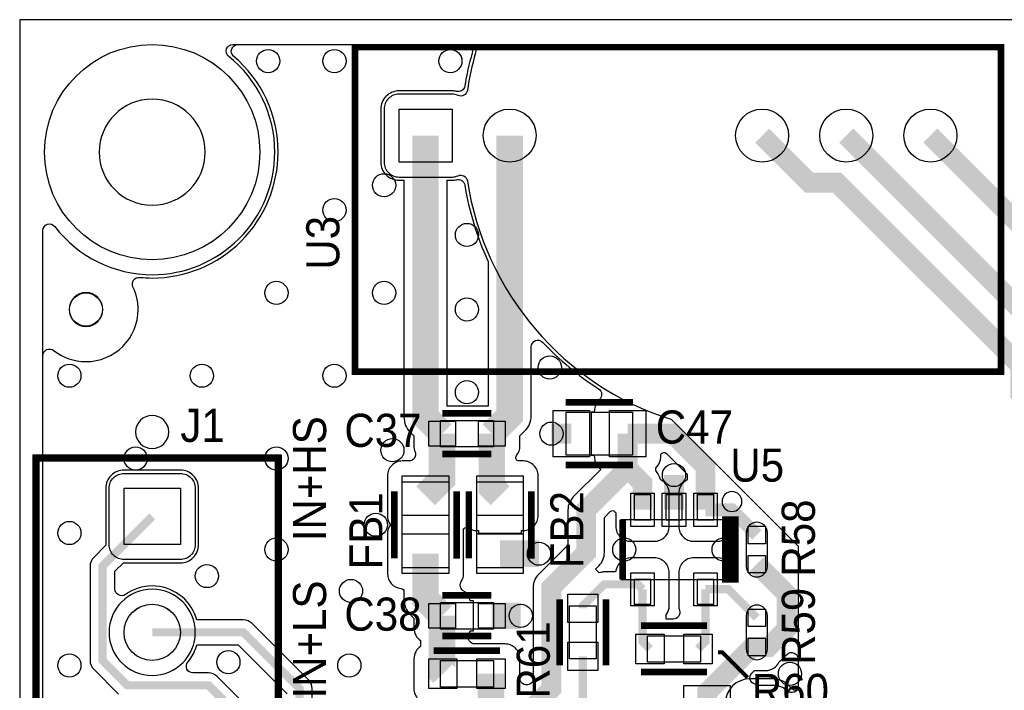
# Model space of a CAD drawing. Extents: x 0 to 116, y 0 to 84.
# Tile 4 of 13: x 0 to 30, y 64 to 84. Entities that reach past the tile are written whole.
import ezdxf

# ---------------------------------------------------------------- set-up
doc = ezdxf.new("R2010")
doc.units = 0
for name, color, linetype in [('BG_DESIGN_OUTLINE', 7, 'CONTINUOUS'), ('ET_BOTTOM', 3, 'CONTINUOUS'), ('ET_TOP', 140, 'CONTINUOUS'), ('PG_PLACE_BOUND_TOP', 254, 'CONTINUOUS'), ('PG_SILKSCREEN_TOP', 240, 'CONTINUOUS'), ('PIN_BOTTOM', 3, 'CONTINUOUS'), ('PIN_TOP', 140, 'CONTINUOUS'), ('RD_SILKSCREEN_TOP', 1, 'CONTINUOUS'), ('VC_BOTTOM', 254, 'CONTINUOUS'), ('VC_TOP', 254, 'CONTINUOUS')]:
    doc.layers.add(name, color=color, linetype=linetype)

msp = doc.modelspace()

# ---------------------------------------------------------------- linework, layer by layer
at = {"layer": 'BG_DESIGN_OUTLINE'}
msp.add_lwpolyline([(116, 0), (116, 84), (0, 84), (0, 0)], close=True, dxfattribs=at)
at = {"layer": 'ET_BOTTOM'}
msp.add_lwpolyline([(0.7001, 8.3499), (0.7001, 77.6332, -0.717449), (1.0591, 77.7545, 0.233803), (4, 76.2998, 0.414214), (7.7002, 80, 0.22832), (6.3062, 82.8936, -0.709568), (6.4308, 83.25), (13.5703, 83.25, -0.498954), (13.7624, 82.9946, 0.032217), (13.5136, 81.863, -0.495455), (13.2341, 81.7108, 0.10572), (13.05, 81.7502), (11.45, 81.7502, 0.414214), (10.9998, 81.3), (10.9998, 79.7, 0.414214), (11.45, 79.2498), (13.05, 79.2498, 0.10572), (13.2341, 79.2892, -0.495455), (13.5136, 79.137, 0.284107), (19.6514, 71.933), (19.6744, 71.9256), (23.5, 68.1), (23.5, 63.8524, -0.668074), (23.3293, 63.7817), (23.2305, 63.8805, 0.198879), (22.7, 64.1002), (22.05, 64.1002, 1), (22.05, 62.5998)], format="xyb", dxfattribs=at)
for points in [[(2.6998, 68.15), (2.6998, 69.85, -0.414214), (3.15, 70.3002), (4.85, 70.3002, -0.414214), (5.3002, 69.85), (5.3002, 68.15, -0.414214), (4.85, 67.6998), (3.15, 67.6998, -0.414214)], [(5.3012, 65.5, 1), (2.6988, 65.5, 1)]]:
    msp.add_lwpolyline(points, format="xyb", close=True, dxfattribs=at)
at = {"layer": 'ET_TOP'}
for points in [[(0.7001, 59.8135), (0.7001, 73.8566, -0.626595), (1.024, 74.0136, 0.16863), (2, 73.6748, 0.414214), (3.5752, 75.25, 0.11263), (3.4193, 75.9332, -0.58578), (3.6196, 76.2189, 0.025072), (4, 76.1998, 0.414214), (7.8002, 80, 0.220247), (6.4588, 82.8975, -0.698243), (6.5883, 83.25), (13.4662, 83.25, -0.498101), (13.6586, 82.9952, 0.028218), (13.4333, 81.9939, -0.439485), (13.1864, 81.833, 0.062715), (13.05, 81.8502), (11.45, 81.8502, 0.414214), (10.8998, 81.3), (10.8998, 79.7, 0.414214), (11.45, 79.1498), (11.5998, 79.1498), (11.5998, 72, 0.198912), (11.7902, 71.5402), (11.8998, 71.4307), (11.8998, 71.125, 0.098933), (11.9344, 70.952, -0.534989), (11.7497, 70.6752), (11.55, 70.6752, 0.414214), (11.0998, 70.225), (11.0998, 69.025, 0.165791), (11.1936, 68.75, 0.165791), (11.0998, 68.475), (11.0998, 67.275, 0.387697), (11.5089, 66.8267, -0.387785), (11.5998, 66.7271), (11.5998, 66.5, 0.198912), (11.7902, 66.0402), (11.8998, 65.9307), (11.8998, 65.625, 0.250412), (12.0998, 65.2507), (12.0998, 65.0743, 0.250412), (11.8998, 64.7), (11.8998, 63.8, 0.414214), (12.35, 63.3498)], [(8.8252, 56.8675), (8.8252, 63.8, 0.198928), (8.7153, 64.0653), (7.0153, 65.7653, 0.198928), (6.75, 65.8752), (5.3509, 65.8752), (5.3281, 65.9435, 0.322675), (4, 66.9002, 0.155272), (3.1908, 66.6427, -0.608681), (2.8752, 66.8059), (2.8752, 67.3446), (3.1304, 67.5998), (4.85, 67.5998, 0.414214), (5.4002, 68.15), (5.4002, 69.85, 0.414214), (4.85, 70.4002), (3.15, 70.4002, 0.414214), (2.5998, 69.85), (2.5998, 68.1304), (2.2347, 67.7653, 0.198928), (2.1248, 67.5), (2.1248, 64.65, 0.198928), (2.2347, 64.3847), (2.9847, 63.6347, 0.198928)], [(6.7653, 63.3653), (5.9653, 64.1653, 0.198928), (5.7, 64.2752), (5.229, 64.2752, -0.636057), (5.0754, 64.6033, 0.093455), (5.3281, 65.0565), (5.3509, 65.1248), (6.5946, 65.1248), (8.0748, 63.6446)]]:
    msp.add_lwpolyline(points, format="xyb", dxfattribs=at)
for points, const_width in [([(12.25, 80.5), (12.25, 72), (12.75, 71.5)], 0.8), ([(14.79, 80.5), (14.79, 72.04), (14.25, 71.5)], 0.8), ([(22.41, 80.5), (23.83, 79.08), (24.67, 79.08), (30.205, 73.545), (30.205, 72.705), (32.66, 70.25), (33.5, 70.25)], 0.6), ([(31.56, 72.75), (31.56, 73.89), (24.95, 80.5)], 0.6), ([(33.5, 75.25), (32.74, 75.25), (27.49, 80.5)], 0.6), ([(12.75, 71.5), (12.75, 70.125), (12.25, 69.625)], 0.8), ([(14.25, 71.5), (14.25, 69.875), (14.5, 69.625)], 0.8), ([(16.65, 71.5), (16.05, 71.5)], 0.6), ([(18.35, 70.45), (18.35, 71.5)], 0.6), ([(18.35, 71.5), (19.7022, 71.5), (20.7, 70.5022), (20.7, 69.2)], 0.6), ([(18.35, 70.45), (17.1, 69.2), (17.1, 67.9072), (16.05, 66.8572), (16.05, 63.8), (14.772, 62.522), (14.225, 62.522)], 0.6), ([(18.8, 69.2), (18.8, 70), (18.35, 70.45)], 0.6), ([(19.75, 69.2), (19.75, 70.25)], 0.6), ([(20.7, 69.2), (21.49, 69.2), (22.25, 68.44)], 0.4), ([(6.5, 56.5), (6.5, 63.1), (5.7, 63.9), (3.25, 63.9), (2.5, 64.65), (2.5, 67.5), (4, 69)], 0.25), ([(12.25, 67.875), (12.25, 66.5), (12.75, 66)], 0.8), ([(14.5, 67.875), (15.675, 67.875)], 0.8), ([(22.25, 65.06), (22.6072, 65.06), (23.15, 65.6028), (23.15, 66.66), (22.25, 67.56)], 0.6), ([(18.8, 66.8), (18.65, 66.95), (17.65, 66.95), (17, 66.3), (17, 66.225)], 0.25), ([(18.8, 66.8), (18.8, 65.225), (19.025, 65)], 0.25), ([(20.7, 66.8), (20.7, 65.225), (20.475, 65)], 0.25), ([(20.7, 66.8), (21.39, 66.8), (22.25, 65.94)], 0.25), ([(12.75, 66), (12.75, 64.275), (12.775, 64.25)], 0.8), ([(14.25, 66), (15.125, 66)], 0.8), ([(8.45, 56.5), (8.45, 63.8), (6.75, 65.5), (4, 65.5)], 0.25), ([(22.25, 65.06), (22.1172, 65.06), (20.75, 63.6928), (20.75, 63.35)], 0.6), ([(17, 64.775), (17, 63.225)], 0.25), ([(14.225, 62.522), (14.225, 64.25)], 0.8)]:
    msp.add_lwpolyline(points, dxfattribs=dict(at, const_width=const_width))
for points in [[(13.05, 79.1498, 0.062715), (13.1864, 79.167, -0.439485), (13.4333, 79.0061, 0.065876), (14.1308, 76.7227), (14.1398, 76.7029), (14.1398, 72.3252), (12.9002, 72.3252), (12.9002, 79.1498)], [(15.4402, 72.04), (15.4402, 74.1232, -0.679124), (15.7858, 74.2603, 0.060632), (17.4759, 72.8535, -0.495772), (17.5005, 72.5361, 0.190113), (17.3517, 72.2411), (17.3434, 72.1502), (17.2498, 72.1502), (17.2498, 70.8498), (17.3434, 70.8498), (17.3517, 70.7589, 0.168826), (17.4738, 70.4897), (17.541, 70.4191), (16.7109, 69.5891, 0.198912), (16.5498, 69.2), (16.5498, 68.1351), (15.6609, 67.2463, 0.198912), (15.4998, 66.8572), (15.4998, 64.0279), (15.4416, 63.9697, -0.668073), (15.1002, 64.1111), (15.1002, 64.7, 0.414214), (14.65, 65.1502), (13.7393, 65.1502, -0.548633), (13.558, 65.4347, 0.02808), (13.5768, 65.4816), (13.5997, 65.5498), (13.7002, 65.5498), (13.7002, 66.4502), (13.5997, 66.4502), (13.5768, 66.5184, 0.172337), (13.3907, 66.7555, -0.415747), (13.3292, 67.0323, 0.143269), (13.4002, 67.275), (13.4002, 68.475, 0.042938), (13.3936, 68.5519, -0.661288), (13.5481, 68.6519, 0.149564), (13.8, 68.5748, 0.02772), (13.8498, 68.5776), (13.8498, 68.4998), (15.1502, 68.4998), (15.1502, 68.5776, 0.02772), (15.2, 68.5748, 0.414214), (15.6502, 69.025), (15.6502, 70.225, 0.414214), (15.2, 70.6752), (15.0747, 70.6752, -0.634031), (14.9975, 70.8388, 0.173989), (15.1002, 71.125), (15.1002, 71.4307), (15.2498, 71.5802, 0.198912)], [(19.3502, 70.8), (19.3502, 70.8325, -0.668073), (19.5209, 70.9032), (20.1498, 70.2743), (20.1498, 70.1094), (20.1035, 70.0799, 0.256593), (19.8948, 69.7), (19.8948, 68.7, 0.414214), (20.345, 68.2498), (21.055, 68.2498, 0.329435), (21.4854, 68.5679), (21.5348, 68.5185), (21.5348, 68.175, 0.100129), (21.5702, 68, 0.100129), (21.5348, 67.825), (21.5348, 67.6981), (21.3658, 67.6257, 0.192841), (21.055, 67.7502), (20.345, 67.7502, 0.414214), (19.8948, 67.3), (19.8948, 66.3, 0.078226), (19.9166, 66.1617, -0.508979), (19.7263, 65.9002), (19.5163, 65.9002), (19.5163, 66.0298), (19.5325, 66.0547, 0.145067), (19.6052, 66.3), (19.6052, 67.3, 0.414214), (19.155, 67.7502), (18.445, 67.7502, 0.348495), (18.0066, 67.4024), (17.9886, 67.3252), (17.65, 67.3252, 0.069842), (17.5467, 67.3107), (17.4901, 67.2945), (17.3777, 67.4068), (17.4891, 67.5181, 0.198912), (17.6502, 67.9072), (17.6502, 68.9721), (17.8241, 69.146, -0.668073), (17.9948, 69.0753), (17.9948, 68.7, 0.414214), (18.445, 68.2498), (19.155, 68.2498, 0.414214), (19.6052, 68.7), (19.6052, 69.7, 0.295709), (19.3389, 70.1109, 0.125057), (19.2206, 70.3547, -0.383598), (19.2249, 70.4884, 0.193529)], [(23.1586, 64.8333, -0.668073), (23.5, 64.6919), (23.5, 63.8812, -0.658296), (23.1625, 63.7359, 0.191756), (22.75, 63.9002, 0.010624), (22.7245, 63.8997, 0.011136), (22.7, 63.9002), (22.2906, 63.9002), (22.2727, 63.9073, 0.033709), (22.1958, 63.9322, -0.583008), (22.103, 64.2677), (22.1801, 64.3448), (22.515, 64.3448, 0.296087), (22.9262, 64.6117, 0.041761), (22.9963, 64.6709)]]:
    msp.add_lwpolyline(points, format="xyb", close=True, dxfattribs=at)
at = {"layer": 'PG_PLACE_BOUND_TOP'}
for points in [[(29.62, 83.17), (10.12, 83.17), (10.12, 73.37), (29.62, 73.37)], [(16.5, 70.85), (16.5, 72.15), (18.5, 72.15), (18.5, 70.85)], [(12.7, 71.1), (12.7, 71.9), (14.3, 71.9), (14.3, 71.1)], [(7.9, 70.85), (0.4, 70.85), (0.4, 53.15), (7.9, 53.15)], [(12.95, 67.45), (11.55, 67.45), (11.55, 70.05), (12.95, 70.05)], [(15.2, 67.45), (13.8, 67.45), (13.8, 70.05), (15.2, 70.05)], [(18.55, 69.65), (18.55, 68.9), (19.05, 68.9), (19.05, 69.65)], [(19.5, 69.65), (19.5, 68.9), (20, 68.9), (20, 69.65)], [(20.45, 69.65), (20.45, 68.9), (20.95, 68.9), (20.95, 69.65)], [(18.15, 68.9), (18.15, 67.1), (21.35, 67.1), (21.35, 68.9)], [(18.55, 67.1), (18.55, 66.35), (19.05, 66.35), (19.05, 67.1)], [(20.45, 67.1), (20.45, 66.35), (20.95, 66.35), (20.95, 67.1)], [(12.7, 65.6), (12.7, 66.4), (14.3, 66.4), (14.3, 65.6)], [(17.4, 64.7), (16.6, 64.7), (16.6, 66.3), (17.4, 66.3)], [(18.95, 64.6), (18.95, 65.4), (20.55, 65.4), (20.55, 64.6)], [(14.3, 64.65), (14.3, 63.85), (12.7, 63.85), (12.7, 64.65)]]:
    msp.add_lwpolyline(points, close=True, dxfattribs=at)
for points in [[(5.6, 80, 1), (2.4, 80, 1)], [(2.5099, 75.25, 1), (1.4901, 75.25, 1)], [(21.932, 67.492, 1), (22.568, 67.492), (22.568, 68.508, 1), (21.932, 68.508)], [(21.932, 64.992, 1), (22.568, 64.992), (22.568, 66.008, 1), (21.932, 66.008)]]:
    msp.add_lwpolyline(points, format="xyb", close=True, dxfattribs=at)
at = {"layer": 'PG_SILKSCREEN_TOP'}
for points, const_width in [([(10.12, 73.37), (29.62, 73.37), (29.62, 83.17), (10.12, 83.17), (10.12, 73.37)], 0.2), ([(16.484, 72.45), (18.516, 72.45)], 0.2), ([(12.76, 72.114), (14.24, 72.114)], 0.2), ([(7.8, 70.75), (0.5, 70.75), (0.5, 53.25), (7.8, 53.25), (7.8, 70.75)], 0.2), ([(14.24, 70.886), (12.76, 70.886)], 0.2), ([(16.484, 70.55), (18.516, 70.55)], 0.2), ([(11.307, 67.731), (11.307, 69.763)], 0.2), ([(13.1943, 67.7248), (13.1943, 69.7568)], 0.2), ([(13.557, 67.731), (13.557, 69.763)], 0.2), ([(15.4443, 67.7248), (15.4443, 69.7568)], 0.2), ([(18.2, 68.9), (18.2, 67.1)], 0.2), ([(21.3, 67.1), (21.3, 68.9), (21.6, 68.9), (21.6, 67.1), (21.3, 67.1)], 0.2), ([(21.45, 68.9), (21.45, 67.1)], 0.2), ([(12.76, 66.614), (14.24, 66.614)], 0.2), ([(16.3, 64.5), (16.3, 66.5)], 0.2), ([(17.7, 64.5), (17.7, 66.5)], 0.2), ([(18.75, 65.7), (20.75, 65.7)], 0.2), ([(14.24, 65.386), (12.76, 65.386)], 0.2), ([(14.5, 64.95), (12.5, 64.95)], 0.2), ([(21.971, 64.135), (21.209, 64.897), (21.082, 64.897)], 0.127), ([(18.75, 64.3), (20.75, 64.3)], 0.2)]:
    msp.add_lwpolyline(points, dxfattribs=dict(at, const_width=const_width))
for points in [[(4.5, 71.55, 1), (3.5, 71.55, 1)], [(21.8, 69.45, 1), (21.2, 69.45, 1)]]:
    msp.add_lwpolyline(points, format="xyb", close=True, dxfattribs=at)
at = {"layer": 'PIN_BOTTOM'}
for points in [[(13.05, 81.3), (13.05, 79.7), (11.45, 79.7), (11.45, 81.3)], [(3.15, 69.85), (4.85, 69.85), (4.85, 68.15), (3.15, 68.15)]]:
    msp.add_lwpolyline(points, close=True, dxfattribs=at)
for centre, radius in [((4, 80), 3.25), ((14.79, 80.5), 0.8), ((22.41, 80.5), 0.8), ((24.95, 80.5), 0.8), ((27.49, 80.5), 0.8), ((4, 65.5), 0.851)]:
    msp.add_circle(centre, radius, dxfattribs=at)
at = {"layer": 'PIN_TOP'}
for points in [[(13.05, 81.3), (13.05, 79.7), (11.45, 79.7), (11.45, 81.3)], [(16.1, 70.8), (16.1, 72.2), (17.2, 72.2), (17.2, 70.8)], [(17.8, 70.8), (17.8, 72.2), (18.9, 72.2), (18.9, 70.8)], [(13.15, 71.125), (12.35, 71.125), (12.35, 71.875), (13.15, 71.875)], [(14.65, 71.125), (13.85, 71.125), (13.85, 71.875), (14.65, 71.875)], [(12.95, 69.025), (11.55, 69.025), (11.55, 70.225), (12.95, 70.225)], [(15.2, 69.025), (13.8, 69.025), (13.8, 70.225), (15.2, 70.225)], [(3.15, 69.85), (4.85, 69.85), (4.85, 68.15), (3.15, 68.15)], [(18.445, 68.7), (18.445, 69.7), (19.155, 69.7), (19.155, 68.7)], [(19.395, 68.7), (19.395, 69.7), (20.105, 69.7), (20.105, 68.7)], [(20.345, 68.7), (20.345, 69.7), (21.055, 69.7), (21.055, 68.7)], [(21.985, 68.705), (22.515, 68.705), (22.515, 68.175), (21.985, 68.175)], [(12.95, 67.275), (11.55, 67.275), (11.55, 68.475), (12.95, 68.475)], [(15.2, 67.275), (13.8, 67.275), (13.8, 68.475), (15.2, 68.475)], [(21.985, 67.825), (22.515, 67.825), (22.515, 67.295), (21.985, 67.295)], [(18.445, 66.3), (18.445, 67.3), (19.155, 67.3), (19.155, 66.3)], [(20.345, 66.3), (20.345, 67.3), (21.055, 67.3), (21.055, 66.3)], [(16.55, 66.65), (17.45, 66.65), (17.45, 65.8), (16.55, 65.8)], [(13.15, 65.625), (12.35, 65.625), (12.35, 66.375), (13.15, 66.375)], [(14.65, 65.625), (13.85, 65.625), (13.85, 66.375), (14.65, 66.375)], [(21.985, 66.205), (22.515, 66.205), (22.515, 65.675), (21.985, 65.675)], [(19.45, 65.45), (19.45, 64.55), (18.6, 64.55), (18.6, 65.45)], [(20.9, 65.45), (20.9, 64.55), (20.05, 64.55), (20.05, 65.45)], [(16.55, 65.2), (17.45, 65.2), (17.45, 64.35), (16.55, 64.35)], [(21.985, 65.325), (22.515, 65.325), (22.515, 64.795), (21.985, 64.795)], [(12.35, 63.8), (12.35, 64.7), (13.2, 64.7), (13.2, 63.8)], [(13.8, 63.8), (13.8, 64.7), (14.65, 64.7), (14.65, 63.8)], [(21.45, 62.8), (20.05, 62.8), (20.05, 63.9), (21.45, 63.9)]]:
    msp.add_lwpolyline(points, close=True, dxfattribs=at)
for centre, radius in [((4, 80), 3.25), ((14.79, 80.5), 0.8), ((22.41, 80.5), 0.8), ((24.95, 80.5), 0.8), ((27.49, 80.5), 0.8), ((2, 75.25), 0.5), ((4, 65.5), 0.85)]:
    msp.add_circle(centre, radius, dxfattribs=at)
at = {"layer": 'VC_BOTTOM'}
for centre in [(7.5, 82.75), (9.5, 82.75), (13, 82.75), (11, 79), (9.5, 78.25), (13.5, 77.5), (7.75, 75.75), (11, 75.75), (13.5, 75.25), (16, 73.5), (1.5, 73.25), (5.5, 73.25), (9.5, 73.25), (13.5, 72.75), (16.05, 71.5), (11.25, 71), (3.5, 70.75), (7.75, 70.75), (19.75, 70.25), (10.75, 68.75), (1.5, 68.5), (7.75, 68), (15.675, 67.875), (18.25, 68), (21.25, 68), (5.65, 67.2), (10, 66.75), (15.125, 66), (1.5, 64.5), (6.3, 64.6), (9.95, 64.5), (23.25, 64.25)]:
    msp.add_circle(centre, 0.35, dxfattribs=at)
at = {"layer": 'VC_TOP'}
for centre in [(7.5, 82.75), (9.5, 82.75), (13, 82.75), (11, 79), (9.5, 78.25), (13.5, 77.5), (7.75, 75.75), (11, 75.75), (13.5, 75.25), (16, 73.5), (1.5, 73.25), (5.5, 73.25), (9.5, 73.25), (13.5, 72.75), (16.05, 71.5), (11.25, 71), (3.5, 70.75), (7.75, 70.75), (19.75, 70.25), (10.75, 68.75), (1.5, 68.5), (7.75, 68), (15.675, 67.875), (18.25, 68), (21.25, 68), (5.65, 67.2), (10, 66.75), (15.125, 66), (1.5, 64.5), (6.3, 64.6), (9.95, 64.5), (23.25, 64.25)]:
    msp.add_circle(centre, 0.35, dxfattribs=at)

# ---------------------------------------------------------------- texts
at = {"layer": 'PG_SILKSCREEN_TOP', "width": 0.95}
for s, p in [('IN+HS', (9.25, 68.25)), ('IN+LS', (9.25, 63.5))]:
    msp.add_text(s, height=1, rotation=90, dxfattribs=at).set_placement(p)
at = {"layer": 'RD_SILKSCREEN_TOP', "width": 0.95}
for s, p in [('U3', (9.65, 76.45)), ('FB1', (10.95, 67.4)), ('FB2', (17.018, 67.437)), ('R58', (24.003, 67.183)), ('R59', (24.003, 64.516)), ('R61', (16.002, 63.5))]:
    msp.add_text(s, height=1, rotation=90, dxfattribs=at).set_placement(p)
for s, p in [('J1', (4.85, 71.25)), ('C37', (9.8, 71.1)), ('C47', (19.2, 71.2)), ('U5', (21.45, 70.05)), ('C38', (9.8, 65.55)), ('R60', (22.098, 63.246))]:
    msp.add_text(s, height=1, dxfattribs=at).set_placement(p)

doc.saveas('drawing.dxf')
